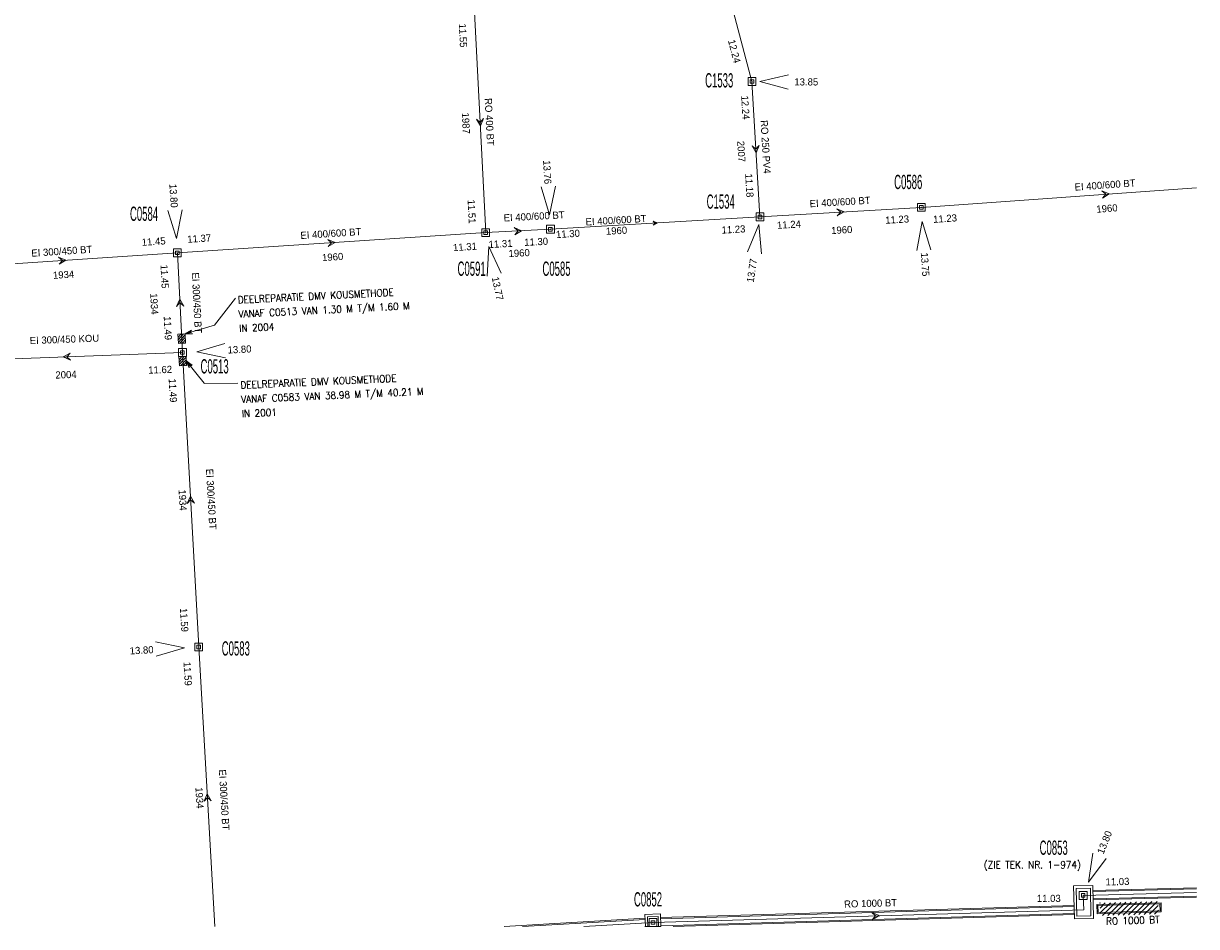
# Model space of a CAD drawing. Header units: metres. Extents: x 134532 to 134897, y 396007 to 396351.
# Tile 5 of 7: x 134733 to 134897, y 396007 to 396134. Entities that reach past the tile are written whole.
import ezdxf
from ezdxf.enums import TextEntityAlignment as Align

# ---------------------------------------------------------------- set-up
doc = ezdxf.new("R2010")
doc.units = ezdxf.units.M
doc.header["$MEASUREMENT"] = 0
doc.styles.get("Standard").update_dxf_attribs({"font": 'txt.shx'})
doc.styles.add('Style-ENGINEERING', font='ENGINEERING.shx')
doc.styles.add('Style-STANDARD', font='STANDARD.shx')
doc.dimstyles.get("Standard").update_dxf_attribs({"dimtxt": 0.18, "dimasz": 0.18, "dimexe": 0.18, "dimexo": 0.0625, "dimgap": 0.09, "dimtad": 0, "dimtih": 1, "dimtoh": 1, "dimdec": 4, "dimzin": 0, "dimdsep": 46, "dimtxsty": 'Standard', "dimcen": 0.09, "dimadec": 0, "dimazin": 0, "dimtfac": 1, "dimtdec": 4, "dimtofl": 0, "dimtmove": 0, "dimatfit": 3, "dimfxl": 1, "dimtolj": 1, "dimtzin": 0, "dimarcsym": 0})

# ---------------------------------------------------------------- blocks, each defined once
blk = doc.blocks.new('IMENV_17')
at = {"color": 8, "linetype": 'Continuous', "lineweight": 0, "flags": 128}
for points in [[(0.55, 0.55), (0.55, -0.55), (-0.55, -0.55), (-0.55, 0.55)], [(0.25, 0.25), (0.25, -0.25), (-0.25, -0.25), (-0.25, 0.25)]]:
    blk.add_lwpolyline(points, close=True, dxfattribs=at)
at = {"color": 8, "linetype": 'Continuous', "lineweight": 0}
blk.add_point((0, 0), dxfattribs=at)
blk = doc.blocks.new('NAPRND_19')
at = {"color": 8, "linetype": 'Continuous', "lineweight": 0, "flags": 128}
blk.add_lwpolyline([(3.99, -1.05), (0, 0), (4.01, 0.95)], dxfattribs=at)
at = {"color": 8, "linetype": 'Continuous', "lineweight": 0, "style": 'Style-ENGINEERING'}
blk.add_text('13.80', height=1, dxfattribs=at).set_placement((6.01, 0), align=Align.MIDDLE_CENTER)
blk = doc.blocks.new('IMENV_23')
at = {"color": 8, "linetype": 'Continuous', "lineweight": 0, "flags": 128}
for points in [[(0.55, 0.55), (0.55, -0.55), (-0.55, -0.55), (-0.55, 0.55)], [(0.25, 0.25), (0.25, -0.25), (-0.25, -0.25), (-0.25, 0.25)]]:
    blk.add_lwpolyline(points, close=True, dxfattribs=at)
at = {"color": 8, "linetype": 'Continuous', "lineweight": 0}
blk.add_point((0, 0), dxfattribs=at)
blk = doc.blocks.new('NAPRND_29')
at = {"color": 8, "linetype": 'Continuous', "lineweight": 0, "flags": 128}
blk.add_lwpolyline([(3.99, -1.05), (0, 0), (4.01, 0.95)], dxfattribs=at)
at = {"color": 8, "linetype": 'Continuous', "lineweight": 0, "style": 'Style-ENGINEERING'}
blk.add_text('13.80', height=1, rotation=180, dxfattribs=at).set_placement((6.01, 0), align=Align.MIDDLE_CENTER)
blk = doc.blocks.new('IMENV_24')
at = {"color": 8, "linetype": 'Continuous', "lineweight": 0, "flags": 128}
for points in [[(0.55, 0.55), (0.55, -0.55), (-0.55, -0.55), (-0.55, 0.55)], [(0.25, 0.25), (0.25, -0.25), (-0.25, -0.25), (-0.25, 0.25)]]:
    blk.add_lwpolyline(points, close=True, dxfattribs=at)
at = {"color": 8, "linetype": 'Continuous', "lineweight": 0}
blk.add_point((0, 0), dxfattribs=at)
blk = doc.blocks.new('NAPRND_30')
at = {"color": 8, "linetype": 'Continuous', "lineweight": 0, "flags": 128}
blk.add_lwpolyline([(3.99, -1.05), (0, 0), (4.01, 0.95)], dxfattribs=at)
at = {"color": 8, "linetype": 'Continuous', "lineweight": 0, "style": 'Style-ENGINEERING'}
blk.add_text('13.80', height=1, rotation=180, dxfattribs=at).set_placement((6.01, 0), align=Align.MIDDLE_CENTER)
blk = doc.blocks.new('IMENV_25')
at = {"color": 8, "linetype": 'Continuous', "lineweight": 0, "flags": 128}
for points in [[(0.55, 0.55), (0.55, -0.55), (-0.55, -0.55), (-0.55, 0.55)], [(0.25, 0.25), (0.25, -0.25), (-0.25, -0.25), (-0.25, 0.25)]]:
    blk.add_lwpolyline(points, close=True, dxfattribs=at)
at = {"color": 8, "linetype": 'Continuous', "lineweight": 0}
blk.add_point((0, 0), dxfattribs=at)
blk = doc.blocks.new('NAPRND_31')
at = {"color": 8, "linetype": 'Continuous', "lineweight": 0, "flags": 128}
blk.add_lwpolyline([(3.99, -1.05), (0, 0), (4.01, 0.95)], dxfattribs=at)
at = {"color": 8, "linetype": 'Continuous', "lineweight": 0, "style": 'Style-ENGINEERING'}
blk.add_text('13.76', height=1, rotation=180, dxfattribs=at).set_placement((6.01, 0), align=Align.MIDDLE_CENTER)
blk = doc.blocks.new('IMENV_26')
at = {"color": 8, "linetype": 'Continuous', "lineweight": 0, "flags": 128}
for points in [[(0.55, 0.55), (0.55, -0.55), (-0.55, -0.55), (-0.55, 0.55)], [(0.25, 0.25), (0.25, -0.25), (-0.25, -0.25), (-0.25, 0.25)]]:
    blk.add_lwpolyline(points, close=True, dxfattribs=at)
at = {"color": 8, "linetype": 'Continuous', "lineweight": 0}
blk.add_point((0, 0), dxfattribs=at)
blk = doc.blocks.new('NAPRND_32')
at = {"color": 8, "linetype": 'Continuous', "lineweight": 0, "flags": 128}
blk.add_lwpolyline([(3.99, -1.05), (0, 0), (4.01, 0.95)], dxfattribs=at)
at = {"color": 8, "linetype": 'Continuous', "lineweight": 0, "style": 'Style-ENGINEERING'}
blk.add_text('13.75', height=1, dxfattribs=at).set_placement((6.01, 0), align=Align.MIDDLE_CENTER)
blk = doc.blocks.new('EMENV_2')
at = {"color": 8, "linetype": 'Continuous', "lineweight": 0, "flags": 128}
for points in [[(0.55, 0.55), (0.55, -0.55), (-0.55, -0.55), (-0.55, 0.55)], [(0.25, 0.25), (0.25, -0.25), (-0.25, -0.25), (-0.25, 0.25)]]:
    blk.add_lwpolyline(points, close=True, dxfattribs=at)
at = {"color": 8, "linetype": 'Continuous', "lineweight": 0}
blk.add_point((0, 0), dxfattribs=at)
blk = doc.blocks.new('NAPRND_36')
at = {"color": 8, "linetype": 'Continuous', "lineweight": 0, "flags": 128}
blk.add_lwpolyline([(3.99, -1.05), (0, 0), (4.01, 0.95)], dxfattribs=at)
at = {"color": 8, "linetype": 'Continuous', "lineweight": 0, "style": 'Style-ENGINEERING'}
blk.add_text('13.77', height=1, dxfattribs=at).set_placement((6.01, 0), align=Align.MIDDLE_CENTER)
blk = doc.blocks.new('IMENV_31')
at = {"color": 8, "linetype": 'Continuous', "lineweight": 0, "flags": 128}
for points in [[(0.55, 0.55), (0.55, -0.55), (-0.55, -0.55), (-0.55, 0.55)], [(0.25, 0.25), (0.25, -0.25), (-0.25, -0.25), (-0.25, 0.25)]]:
    blk.add_lwpolyline(points, close=True, dxfattribs=at)
at = {"color": 8, "linetype": 'Continuous', "lineweight": 0}
blk.add_point((0, 0), dxfattribs=at)
blk = doc.blocks.new('IMENV_32')
at = {"color": 8, "linetype": 'Continuous', "lineweight": 0, "flags": 128}
for points in [[(0.55, 0.55), (0.55, -0.55), (-0.55, -0.55), (-0.55, 0.55)], [(0.25, 0.25), (0.25, -0.25), (-0.25, -0.25), (-0.25, 0.25)]]:
    blk.add_lwpolyline(points, close=True, dxfattribs=at)
at = {"color": 8, "linetype": 'Continuous', "lineweight": 0}
blk.add_point((0, 0), dxfattribs=at)
blk = doc.blocks.new('NAPRND_40')
at = {"color": 8, "linetype": 'Continuous', "lineweight": 0, "flags": 128}
blk.add_lwpolyline([(3.99, -1.05), (0, 0), (4.01, 0.95)], dxfattribs=at)
at = {"color": 8, "linetype": 'Continuous', "lineweight": 0, "style": 'Style-ENGINEERING'}
blk.add_text('13.80', height=1, dxfattribs=at).set_placement((6.01, 0), align=Align.MIDDLE_CENTER)
blk = doc.blocks.new('DIR_24')
at = {"color": 8, "linetype": 'Continuous', "lineweight": 0, "flags": 128}
blk.add_lwpolyline([(-0.5, 0.5), (0, 0), (-0.5, -0.5), (0.5, 0)], close=True, dxfattribs=at)
blk = doc.blocks.new('DIR_26')
at = {"color": 8, "linetype": 'Continuous', "lineweight": 0, "flags": 128}
blk.add_lwpolyline([(-0.5, 0.5), (0, 0), (-0.5, -0.5), (0.5, 0)], close=True, dxfattribs=at)
blk = doc.blocks.new('DIR_27')
at = {"color": 8, "linetype": 'Continuous', "lineweight": 0, "flags": 128}
blk.add_lwpolyline([(-0.5, 0.5), (0, 0), (-0.5, -0.5), (0.5, 0)], close=True, dxfattribs=at)
blk = doc.blocks.new('DIR_37')
at = {"color": 8, "linetype": 'Continuous', "lineweight": 0, "flags": 128}
blk.add_lwpolyline([(-0.5, 0.5), (0, 0), (-0.5, -0.5), (0.5, 0)], close=True, dxfattribs=at)
blk = doc.blocks.new('DIR_38')
at = {"color": 8, "linetype": 'Continuous', "lineweight": 0, "flags": 128}
blk.add_lwpolyline([(-0.5, 0.5), (0, 0), (-0.5, -0.5), (0.5, 0)], close=True, dxfattribs=at)
blk = doc.blocks.new('DIR_39')
at = {"color": 8, "linetype": 'Continuous', "lineweight": 0, "flags": 128}
blk.add_lwpolyline([(-0.5, 0.5), (0, 0), (-0.5, -0.5), (0.5, 0)], close=True, dxfattribs=at)
blk = doc.blocks.new('DIR_40')
at = {"color": 8, "linetype": 'Continuous', "lineweight": 0, "flags": 128}
blk.add_lwpolyline([(-0.5, 0.5), (0, 0), (-0.5, -0.5), (0.5, 0)], close=True, dxfattribs=at)
blk = doc.blocks.new('DIR_41')
at = {"color": 8, "linetype": 'Continuous', "lineweight": 0, "flags": 128}
blk.add_lwpolyline([(-0.5, 0.5), (0, 0), (-0.5, -0.5), (0.5, 0)], close=True, dxfattribs=at)
blk = doc.blocks.new('DIR_44')
at = {"color": 8, "linetype": 'Continuous', "lineweight": 0, "flags": 128}
blk.add_lwpolyline([(-0.5, 0.5), (0, 0), (-0.5, -0.5), (0.5, 0)], close=True, dxfattribs=at)
blk = doc.blocks.new('DIR_45')
at = {"color": 8, "linetype": 'Continuous', "lineweight": 0, "flags": 128}
blk.add_lwpolyline([(-0.5, 0.5), (0, 0), (-0.5, -0.5), (0.5, 0)], close=True, dxfattribs=at)
blk = doc.blocks.new('DIR_50')
at = {"color": 8, "linetype": 'Continuous', "lineweight": 0, "flags": 128}
blk.add_lwpolyline([(-0.5, 0.5), (0, 0), (-0.5, -0.5), (0.5, 0)], close=True, dxfattribs=at)
blk = doc.blocks.new('*U140')
at = {"color": 8, "linetype": 'Continuous', "lineweight": 0}
for p, q in [((-0.5, 0.21), (-0.06, 0.65)), ((-0.5, -0.15), (0.3, 0.65)), ((-0.5, -0.5), (0.5, 0.5)), ((-0.3, -0.65), (0.5, 0.14)), ((0.06, -0.65), (0.5, -0.21)), ((0.41, -0.65), (0.5, -0.56))]:
    blk.add_line(p, q, dxfattribs=at)
at = {"color": 8, "linetype": 'Continuous', "lineweight": 0, "flags": 128}
blk.add_lwpolyline([(-0.5, 0.65), (0.5, 0.65), (0.5, -0.65), (-0.5, -0.65)], close=True, dxfattribs=at)
blk = doc.blocks.new('TerminatorOpen_0.5')
at = {"color": 0, "linetype": 'ByBlock', "lineweight": -2}
for q in [(-1, 0.25), (-1, 0), (-1, -0.25)]:
    blk.add_line((0, 0), q, dxfattribs=at)
blk = doc.blocks.new('*U158')
at = {"color": 8, "linetype": 'Continuous', "lineweight": 0, "flags": 128}
for points in [[(-1.39, 2.27), (-1.29, -2.33), (1.39, -2.27), (1.3, 2.33)], [(-1.03, 1.93), (-0.95, -1.97), (1.03, -1.93), (0.95, 1.97)]]:
    blk.add_lwpolyline(points, close=True, dxfattribs=at)
blk = doc.blocks.new('*U159')
at = {"color": 8, "linetype": 'Continuous', "lineweight": 0}
for p, q in [((-4.82, 1.48), (4.18, 1.72)), ((-4.36, 0.97), (-3.65, 1.69)), ((-4.34, 0.28), (-2.92, 1.71)), ((-4.01, -0.09), (-2.19, 1.73)), ((-3.28, -0.07), (-1.46, 1.75)), ((-2.55, -0.05), (-0.73, 1.77)), ((-1.83, -0.03), (0, 1.79)), ((-1.1, -0.01), (0.73, 1.82)), ((-0.37, 0.01), (1.46, 1.84)), ((0.36, 0.04), (2.18, 1.86)), ((1.09, 0.06), (2.91, 1.88)), ((1.82, 0.08), (3.64, 1.9)), ((4.18, 1.72), (4.21, 0.42)), ((-4.82, 1.48), (-4.78, 0.18)), ((-4.81, 1.33), (4.18, 1.57)), ((-4.79, 0.33), (4.21, 0.57)), ((-4.78, 0.18), (4.21, 0.42)), ((-4.66, 1.33), (-4.64, 0.33)), ((2.55, 0.1), (3.77, 1.33)), ((3.27, 0.12), (3.82, 0.66)), ((4.03, 1.57), (4.06, 0.57))]:
    blk.add_line(p, q, dxfattribs=at)
blk.add_point((-4.37, 1.66), dxfattribs=at)
at = {"color": 8, "linetype": 'Continuous', "lineweight": 0, "style": 'Style-STANDARD'}
blk.add_text('RO 1000 BT', height=1, rotation=1.783, dxfattribs=at).set_placement((0.21, -0.26), align=Align.TOP_CENTER)
blk = doc.blocks.new('*U162')
at = {"color": 8, "linetype": 'Continuous', "lineweight": 0}
for p, q in [((-0.5, 0.21), (-0.06, 0.65)), ((-0.5, -0.15), (0.3, 0.65)), ((-0.5, -0.5), (0.5, 0.5)), ((-0.3, -0.65), (0.5, 0.14)), ((0.06, -0.65), (0.5, -0.21)), ((0.41, -0.65), (0.5, -0.56))]:
    blk.add_line(p, q, dxfattribs=at)
at = {"color": 8, "linetype": 'Continuous', "lineweight": 0, "flags": 128}
blk.add_lwpolyline([(-0.5, 0.65), (0.5, 0.65), (0.5, -0.65), (-0.5, -0.65)], close=True, dxfattribs=at)
blk = doc.blocks.new('*U163')
at = {"color": 8, "linetype": 'Continuous', "lineweight": 0}
for p, q in [((-0.5, 0.21), (-0.06, 0.65)), ((-0.5, -0.15), (0.3, 0.65)), ((-0.5, -0.5), (0.5, 0.5)), ((-0.3, -0.65), (0.5, 0.14)), ((0.06, -0.65), (0.5, -0.21)), ((0.41, -0.65), (0.5, -0.56))]:
    blk.add_line(p, q, dxfattribs=at)
at = {"color": 8, "linetype": 'Continuous', "lineweight": 0, "flags": 128}
blk.add_lwpolyline([(-0.5, 0.65), (0.5, 0.65), (0.5, -0.65), (-0.5, -0.65)], close=True, dxfattribs=at)
blk = doc.blocks.new('IMENV_37')
at = {"color": 8, "linetype": 'Continuous', "lineweight": 0, "flags": 128}
for points in [[(0.55, 0.55), (0.55, -0.55), (-0.55, -0.55), (-0.55, 0.55)], [(0.25, 0.25), (0.25, -0.25), (-0.25, -0.25), (-0.25, 0.25)]]:
    blk.add_lwpolyline(points, close=True, dxfattribs=at)
at = {"color": 8, "linetype": 'Continuous', "lineweight": 0}
blk.add_point((0, 0), dxfattribs=at)
blk = doc.blocks.new('NAPRND_46')
at = {"color": 8, "linetype": 'Continuous', "lineweight": 0, "flags": 128}
blk.add_lwpolyline([(3.99, -1.05), (0, 0), (4.01, 0.95)], dxfattribs=at)
at = {"color": 8, "linetype": 'Continuous', "lineweight": 0, "style": 'Style-ENGINEERING'}
blk.add_text('13.85', height=1, dxfattribs=at).set_placement((6.51, -0.05), align=Align.MIDDLE_CENTER)
blk = doc.blocks.new('IMENV_38')
at = {"color": 8, "linetype": 'Continuous', "lineweight": 0, "flags": 128}
for points in [[(0.55, 0.55), (0.55, -0.55), (-0.55, -0.55), (-0.55, 0.55)], [(0.25, 0.25), (0.25, -0.25), (-0.25, -0.25), (-0.25, 0.25)]]:
    blk.add_lwpolyline(points, close=True, dxfattribs=at)
at = {"color": 8, "linetype": 'Continuous', "lineweight": 0}
blk.add_point((0, 0), dxfattribs=at)
blk = doc.blocks.new('NAPRND_47')
at = {"color": 8, "linetype": 'Continuous', "lineweight": 0, "flags": 128}
blk.add_lwpolyline([(3.99, -1.05), (0, 0), (4.01, 0.95)], dxfattribs=at)
at = {"color": 8, "linetype": 'Continuous', "lineweight": 0, "style": 'Style-ENGINEERING'}
blk.add_text('13.77', height=1, rotation=180, dxfattribs=at).set_placement((6.51, -0.05), align=Align.MIDDLE_CENTER)
blk = doc.blocks.new('DIR_62')
at = {"color": 8, "linetype": 'Continuous', "lineweight": 0, "flags": 128}
blk.add_lwpolyline([(-0.5, 0.5), (0, 0), (-0.5, -0.5), (0.5, 0)], close=True, dxfattribs=at)
blk = doc.blocks.new('*U184')
at = {"color": 8, "linetype": 'Continuous', "lineweight": 0, "flags": 128}
blk.add_lwpolyline([(-0.5, 0.5), (0, 0), (-0.5, -0.5), (0.5, 0)], close=True, dxfattribs=at)

msp = doc.modelspace()

# ---------------------------------------------------------------- linework, layer by layer
at = {"color": 8, "linetype": 'Continuous', "lineweight": 0}
for p, q in [((134882.803, 396012.496), (134897.317, 396012.873)), ((134882.806, 396012.346), (134897.317, 396012.723)), ((134822.236, 396008.701), (134880.16, 396010.422)), ((134822.242, 396008.551), (134880.163, 396010.272)), ((134882.826, 396011.346), (134897.317, 396011.723)), ((134882.829, 396011.196), (134897.317, 396011.573)), ((134800.336, 396007.452), (134820.05, 396008.605)), ((134822.285, 396007.552), (134880.184, 396009.272)), ((134823.976, 396007.452), (134880.187, 396009.122)), ((134802.905, 396007.452), (134820.056, 396008.455)), ((134820.034, 396007.452), (134820.099, 396007.456))]:
    msp.add_line(p, q, dxfattribs=at)
at = {"color": 8, "linetype": 'Continuous', "lineweight": 0, "flags": 128}
for points in [[(134817.843, 396190.907), (134835.035, 396125.846)], [(134796.185, 396135.57), (134797.73, 396104.676)], [(134835.035, 396125.846), (134836.153, 396106.881)], [(134858.772, 396108.215), (134897.317, 396110.966)], [(134836.153, 396106.881), (134858.772, 396108.215)], [(134806.803, 396105.151), (134836.153, 396106.881)], [(134754.541, 396101.846), (134797.73, 396104.676)], [(134797.73, 396104.676), (134806.803, 396105.151)], [(134722.328, 396099.712), (134754.541, 396101.846)], [(134755.247, 396087.888), (134754.541, 396101.846)], [(134755.247, 396087.888), (134722.814, 396086.673)], [(134757.524, 396046.62), (134755.247, 396087.888)], [(134759.78, 396007.452), (134757.524, 396046.62)], [(134881.44, 396011.81), (134897.317, 396012.223)], [(134821.17, 396008.019), (134881.542, 396009.813), (134881.44, 396011.81)], [(134811.472, 396007.452), (134821.17, 396008.019)]]:
    msp.add_lwpolyline(points, dxfattribs=at)
for points in [[(134820.099, 396007.452), (134822.289, 396007.452), (134822.212, 396009.238), (134820.026, 396009.143)], [(134820.45, 396007.452), (134821.939, 396007.452), (134821.878, 396008.873), (134820.391, 396008.809)]]:
    msp.add_lwpolyline(points, close=True, dxfattribs=at)

# ---------------------------------------------------------------- block references
at = {"color": 8, "linetype": 'Continuous', "lineweight": 0}
for name, p in [('IMENV_37', (134835.035, 396125.846)), ('NAPRND_46', (134836.133, 396125.846)), ('IMENV_38', (134836.153, 396106.881)), ('IMENV_26', (134858.772, 396108.215)), ('IMENV_25', (134806.803, 396105.151)), ('EMENV_2', (134797.73, 396104.676)), ('IMENV_24', (134754.541, 396101.846)), ('IMENV_17', (134755.247, 396087.888)), ('IMENV_23', (134757.524, 396046.62)), ('*U158', (134881.493, 396010.865)), ('IMENV_32', (134881.44, 396011.81)), ('*U159', (134888.161, 396009.075)), ('IMENV_31', (134821.17, 396008.019))]:
    msp.add_blockref(name, p, dxfattribs=at)
for name, p, rotation in [('DIR_44', (134796.958, 396120.123), 272.8629602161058), ('DIR_62', (134835.595, 396116.363), 273.3737217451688), ('DIR_41', (134884.601, 396110.058), 4.082463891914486), ('*U184', (134847.463, 396107.548), 3.375295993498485), ('NAPRND_47', (134835.997, 396105.795), 261.7836738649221), ('DIR_45', (134802.266, 396104.914), 2.996877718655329), ('DIR_39', (134776.136, 396103.261), 3.749000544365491), ('DIR_24', (134738.434, 396100.779), 3.790109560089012), ('DIR_27', (134754.894, 396094.867), 92.89557079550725), ('DIR_26', (134739.03, 396087.28), 182.1454023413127), ('DIR_38', (134756.386, 396067.254), 93.15814526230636), ('DIR_37', (134758.739, 396025.53), 93.29710122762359), ('DIR_50', (134852.356, 396008.945), 3.599179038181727)]:
    msp.add_blockref(name, p, dxfattribs=dict(at, rotation=rotation))
for name, p, xscale, yscale, zscale, rotation in [('NAPRND_31', (134806.692, 396107.148), 0.9999990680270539, 0.9999990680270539, 0.9999990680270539, 93.1854243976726), ('NAPRND_30', (134754.41, 396103.842), 0.9999980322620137, 0.9999980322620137, 0.9999980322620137, 93.76947505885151), ('DIR_40', (134821.479, 396106.017), 0.5647688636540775, 0.5647688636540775, 0.5647688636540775, 3.374151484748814), ('NAPRND_32', (134858.902, 396106.219), 1.000002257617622, 1.000002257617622, 1.000002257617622, 273.7282831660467), ('NAPRND_36', (134798.149, 396102.72), 1.000001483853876, 1.000001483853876, 1.000001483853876, 282.0952974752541), ('*U162', (134755.148, 396089.836), 0.9999972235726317, 0.9999972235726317, 0.9999972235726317, 2.923054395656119), ('*U163', (134755.148, 396089.836), 0.9999972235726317, 0.9999972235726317, 0.9999972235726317, 2.923054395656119), ('NAPRND_19', (134757.244, 396087.994), 0.9999982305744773, 0.9999982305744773, 0.9999982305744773, 3.02697874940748), ('*U140', (134755.281, 396086.704), 0.9999972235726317, 0.9999972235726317, 0.9999972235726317, 2.923054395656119), ('NAPRND_29', (134755.527, 396046.507), 0.9999983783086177, 0.9999983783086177, 0.9999983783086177, 183.2276479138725), ('NAPRND_40', (134882.187, 396013.666), 0.9999998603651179, 0.9999998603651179, 0.9999998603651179, 68.06358190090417)]:
    msp.add_blockref(name, p, dxfattribs=dict(at, xscale=xscale, yscale=yscale, zscale=zscale, rotation=rotation))

# ---------------------------------------------------------------- texts
at = {"color": 8, "linetype": 'Continuous', "lineweight": 0, "style": 'Style-ENGINEERING'}
for s, rotation, p in [('11.55', 272.86296, (134794.547, 396132.291)), ('12.24', 284.8024, (134832.574, 396130.085)), ('12.24', 273.37372, (134834.115, 396122.211)), ('RO 400 BT', 272.86296, (134798.256, 396120.187)), ('1987', 272.86296, (134794.961, 396120.005)), ('RO 250 PV4', 273.37372, (134836.955, 396116.689)), ('2007', 273.37372, (134833.544, 396116.05)), ('11.18', 273.37372, (134834.673, 396111.288)), ('EI 400/600 BT', 4.08246, (134884.498, 396111.354)), ('11.51', 272.86296, (134795.781, 396107.631)), ('EI 400/600 BT', 3.3753, (134847.379, 396108.976)), ('EI 400/600 BT', 2.99688, (134804.515, 396106.96)), ('EI 400/600 BT', 3.37415, (134815.989, 396106.42)), ('11.23', 4.08246, (134862.083, 396106.647)), ('1960', 4.08246, (134884.767, 396108.065)), ('1960', 3.37415, (134816.058, 396104.949)), ('11.23', 3.37415, (134832.441, 396105.125)), ('11.24', 3.3753, (134840.212, 396105.801)), ('1960', 3.3753, (134847.61, 396105.052)), ('11.23', 3.3753, (134855.366, 396106.512)), ('11.45', 3.79011, (134751.212, 396103.429)), ('11.37', 3.749, (134757.592, 396103.85)), ('EI 400/600 BT', 3.749, (134776.04, 396104.557)), ('11.30', 2.99688, (134804.797, 396103.398)), ('11.30', 3.37415, (134809.251, 396104.51)), ('EI 300/450 BT', 3.79011, (134738.343, 396102.076)), ('11.31', 3.749, (134794.822, 396102.681)), ('11.31', 2.99688, (134799.813, 396103.103)), ('1960', 2.99688, (134802.416, 396101.817)), ('1960', 3.749, (134776.289, 396101.267)), ('1934', 3.79011, (134738.594, 396098.786)), ('11.45', 272.89557, (134752.754, 396098.52)), ('EI 300/450 BT', 272.89557, (134757.272, 396094.832)), ('1934', 272.89557, (134751.298, 396094.698)), ('11.49', 272.89557, (134753.204, 396091.301)), ('EI 300/450 KOU', 2.1454, (134738.716, 396089.728)), ('11.62', 2.1454, (134752.121, 396085.469)), ('2004', 2.1454, (134738.934, 396084.776)), ('11.49', 273.15814, (134753.907, 396082.566)), ('EI 300/450 BT', 273.15814, (134759.279, 396067.325)), ('1934', 273.15814, (134755.286, 396067.206)), ('11.59', 273.15814, (134755.494, 396050.404)), ('11.59', 273.2971, (134755.987, 396042.86)), ('EI 300/450 BT', 273.2971, (134761.093, 396025.191)), ('1934', 273.2971, (134757.641, 396025.479)), ('11.03', 1.49105, (134886.236, 396013.744)), ('11.03', 359.93354, (134876.618, 396011.398)), ('RO 1000 BT', 1.70209, (134851.652, 396010.702))]:
    msp.add_text(s, height=1, rotation=rotation, dxfattribs=at).set_placement(p, align=Align.MIDDLE_CENTER)
at = {"color": 8, "linetype": 'Continuous', "lineweight": 0, "style": 'Style-ENGINEERING', "width": 0.5}
for s, p in [('C1533', (134830.444, 396126.016)), ('C0586', (134856.928, 396111.777)), ('C1534', (134830.656, 396109.029)), ('C0584', (134749.867, 396107.319)), ('C0591', (134795.759, 396099.623)), ('C0585', (134807.651, 396099.623)), ('C0513', (134759.754, 396085.942)), ('C0583', (134762.722, 396046.418)), ('C0853', (134877.305, 396018.5)), ('C0852', (134820.47, 396011.265))]:
    msp.add_text(s, height=2, dxfattribs=at).set_placement(p, align=Align.MIDDLE_CENTER)
at = {"color": 8, "linetype": 'Continuous', "lineweight": 0, "style": 'Style-STANDARD'}
msp.add_text('(ZIE TEK. NR. 1-974)', height=1, dxfattribs=at).set_placement((134874.318, 396016.604), align=Align.TOP_CENTER)
at = {"color": 8, "linetype": 'Continuous', "lineweight": 0, "char_height": 1, "attachment_point": 1, "line_spacing_factor": 1.199999, "style": 'Style-STANDARD'}
for s, insert, rotation in [('DEELREPARATIE DMV KOUSMETHODE\\PVANAF C0513 VAN 1.30 M T/M 1.60 M\\PIN 2004\\P', (134762.978, 396095.75), 2.83299), ('DEELREPARATIE DMV KOUSMETHODE\\PVANAF C0583 VAN 38.98 M T/M 40.21 M\\PIN 2001\\P', (134763.357, 396083.807), 2.55936)]:
    msp.add_mtext(s, dxfattribs=dict(at, insert=insert, rotation=rotation))

# ---------------------------------------------------------------- leaders
at = {"color": 8, "linetype": 'Continuous', "lineweight": 0}
for points in [[(134755.615, 396090.51), (134759.74, 396091.721), (134762.662, 396095.509)], [(134755.781, 396086.728), (134758.303, 396083.585), (134758.363, 396083.555), (134763.021, 396083.568)]]:
    msp.add_leader(points, dimstyle='Standard', override={"dimtxt": 1, "dimasz": 1, "dimgap": 0.5, "dimtxsty": 'Style-STANDARD', "dimclrd": 8, "dimldrblk": 'TerminatorOpen_0.5', "dimlwd": 0}, dxfattribs=at)

doc.saveas('drawing.dxf')
